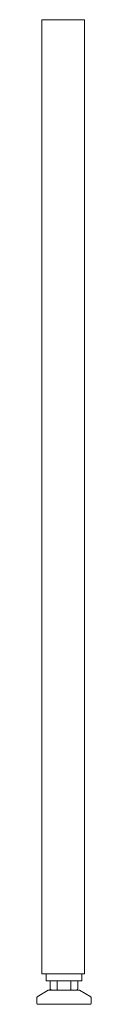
# Model space of a CAD drawing. Header units: millimetres. Extents: x 33 to 71, y -338 to 354.
import ezdxf

# ---------------------------------------------------------------- set-up
doc = ezdxf.new("R2010")
doc.units = ezdxf.units.MM

msp = doc.modelspace()

# ---------------------------------------------------------------- linework, layer by layer
at = {"color": 0, "linetype": 'Continuous', "lineweight": 0}
for p, q in [((38.56, 353.88), (36.56, 353.88)), ((36.56, 353.88), (36.56, -316.12)), ((38.56, 353.88), (64.56, 353.88)), ((66.56, 353.88), (64.56, 353.88)), ((66.56, 353.88), (66.56, -316.12)), ((38.56, -316.12), (36.56, -316.12)), ((38.56, -316.12), (64.56, -316.12)), ((39.56, -321.12), (39.56, -316.12)), ((64.56, -321.12), (64.56, -316.12)), ((66.56, -316.12), (64.56, -316.12)), ((39.56, -321.12), (42.06, -321.12)), ((62.06, -321.12), (42.06, -321.12)), ((42.25, -326.62), (42.25, -321.12)), ((47.16, -326.62), (47.16, -321.12)), ((56.97, -326.62), (56.97, -321.12)), ((61.88, -326.62), (61.88, -321.12)), ((62.06, -321.12), (64.56, -321.12)), ((41.06, -327.62), (33.3, -332.47)), ((63.06, -327.62), (41.06, -327.62)), ((63.06, -327.62), (70.83, -332.47)), ((33.06, -337.12), (33.06, -332.89)), ((33.56, -337.62), (70.56, -337.62)), ((71.06, -337.12), (71.06, -332.89))]:
    msp.add_line(p, q, dxfattribs=at)
at = {"color": 0, "linetype": 'Continuous', "lineweight": 0, "extrusion": (0, 0, -1)}
for centre, start, end in [((-33.56, -332.89), 0, 57.99462), ((-70.56, -337.12), 180, 270)]:
    msp.add_arc(centre, 0.5, start, end, dxfattribs=at)
at = {"color": 0, "linetype": 'Continuous', "lineweight": 0}
for centre, start, end in [((33.56, -337.12), 180, 270), ((70.56, -332.89), 0, 57.99462)]:
    msp.add_arc(centre, 0.5, start, end, dxfattribs=at)
at = {"color": 0, "linetype": 'Continuous', "lineweight": 0, "extrusion": (0, 0, -1)}
for centre, major_axis, ratio, start_param, end_param in [((43.4, -326.62), (1.15, 0), 0.866025, 1.570796, 3.141593), ((47.73, -326.62), (0, -1), 0.57735, 0, 1.570796), ((56.39, -326.62), (0, -1), 0.57735, -1.570796, 0), ((60.72, -326.62), (1.15, 0), 0.866025, 0, 1.570796)]:
    msp.add_ellipse(centre, major_axis=major_axis, ratio=ratio, start_param=start_param, end_param=end_param, dxfattribs=at)

doc.saveas('drawing.dxf')
